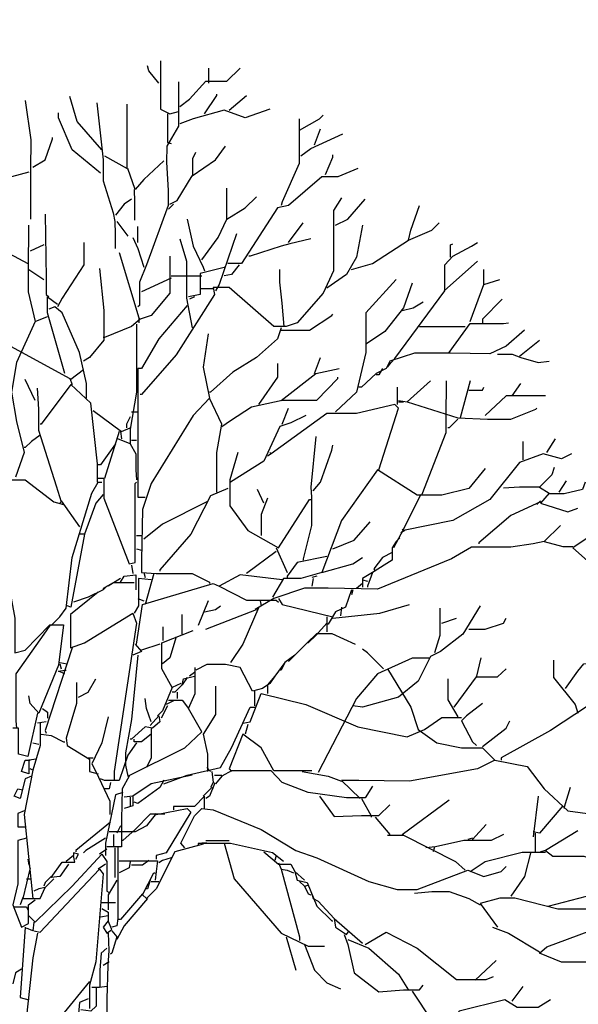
# Model space of a CAD drawing. Header units: metres. Extents: x 184432 to 189351, y 346610 to 348484.
# Tile 59 of 63: x 189175.48 to 189179.28, y 348473.91 to 348480.61. Entities that reach past the tile are written whole.
import ezdxf

# ---------------------------------------------------------------- set-up
doc = ezdxf.new("R2010")
doc.units = ezdxf.units.M
doc.header["$PDMODE"] = 35
doc.header["$PDSIZE"] = 0.075
doc.layers.add('B-ME-GR-BOOM-SD', color=90, linetype='Continuous', lineweight=25)
doc.layers.add('X-XX-AL-DETAIL1-M', color=7, linetype='Continuous', lineweight=18)
doc.styles.add('NLCS-ISO-ANNOTATIEF-T18', font='NLCS-ISO.ttf', dxfattribs={"height": 1.8})
doc.dimstyles.new('NLCS-ANNOTATIEF-T18-PIJL_L2_H0', dxfattribs={"dimtxt": 2.5, "dimasz": 1.8, "dimexe": 2, "dimexo": 2, "dimgap": 0.7, "dimtad": 1, "dimzin": 0, "dimdsep": 46, "dimtxsty": 'NLCS-ISO-ANNOTATIEF-T18', "dimcen": 0, "dimdle": 2, "dimclrd": 256, "dimclre": 256, "dimclrt": 10, "dimaunit": 2, "dimadec": 0, "dimazin": 0, "dimtfac": 1, "dimtdec": 3, "dimtofl": 0, "dimtmove": 0, "dimatfit": 3, "dimfxl": 2, "dimfxlon": 1, "dimtfillclr": 256, "dimtolj": 1, "dimtzin": 0, "dimlwd": -1, "dimlwe": -1, "dimarcsym": 0})

# ---------------------------------------------------------------- blocks, each defined once
blk = doc.blocks.new('*D69')
at = {"layer": 'Defpoints', "color": 0, "transparency": 16777216}
for p in [(189159.3887, 348482.8585), (189159.3887, 348469.173), (189175.5379, 348469.0345)]:
    blk.add_point(p, dxfattribs=at)
at = {"layer": 'X-XX-AL-DETAIL1-M', "transparency": 16777216}
for p, q in [((189159.3887, 348481.8585), (189159.3887, 348483.8585)), ((189175.5379, 348481.8585), (189175.5379, 348483.8585)), ((189174.6379, 348482.8585), (189160.2887, 348482.8585))]:
    blk.add_line(p, q, dxfattribs=at)
for points in [[(189160.2887, 348483.0085), (189160.2887, 348482.7085), (189159.3887, 348482.8585)], [(189174.6379, 348483.0085), (189174.6379, 348482.7085), (189175.5379, 348482.8585)]]:
    blk.add_solid(points, dxfattribs=at)
at = {"layer": 'X-XX-AL-DETAIL1-M', "color": 10, "transparency": 16777216, "insert": (189167.4633, 348483.6585), "char_height": 0.9, "attachment_point": 5, "style": 'NLCS-ISO-ANNOTATIEF-T18'}
blk.add_mtext('\\A1;Bos', dxfattribs=at)
blk = doc.blocks.new('*D70')
at = {"layer": 'Defpoints', "color": 0, "transparency": 16777216}
for p in [(189175.5799, 348482.8585), (189175.5799, 348469.0766), (189222.9899, 348467.9732)]:
    blk.add_point(p, dxfattribs=at)
at = {"layer": 'X-XX-AL-DETAIL1-M', "transparency": 16777216}
for p, q in [((189175.5799, 348481.8585), (189175.5799, 348483.8585)), ((189222.9899, 348481.8585), (189222.9899, 348483.8585)), ((189222.0899, 348482.8585), (189176.4799, 348482.8585))]:
    blk.add_line(p, q, dxfattribs=at)
for points in [[(189176.4799, 348483.0085), (189176.4799, 348482.7085), (189175.5799, 348482.8585)], [(189222.0899, 348483.0085), (189222.0899, 348482.7085), (189222.9899, 348482.8585)]]:
    blk.add_solid(points, dxfattribs=at)
at = {"layer": 'X-XX-AL-DETAIL1-M', "color": 10, "transparency": 16777216, "insert": (189199.5325, 348483.6585), "char_height": 0.9, "attachment_point": 5, "style": 'NLCS-ISO-ANNOTATIEF-T18'}
blk.add_mtext('\\A1;Gras', dxfattribs=at)
blk = doc.blocks.new('SGR-BOOM_S02_D_ZIJ-D')
at = {"flags": 128}
for points in [[(0.9207, 11.2832), (0.9207, 10.9553), (0.9837, 10.9216), (1.0426, 10.9385)], [(0.908, 11.1318), (0.8408, 11.2159), (0.8324, 11.2495)], [(1.051, 10.9721), (1.1182, 11.0225), (1.2275, 11.1444), (1.3705, 11.1444), (1.4629, 11.2327)], [(1.2486, 11.1318), (1.2486, 11.2327)], [(1.0426, 11.1402), (1.0426, 10.8376), (0.9627, 10.703), (0.9606, 10.5937), (0.9721, 10.4004), (0.9721, 10.2995), (0.824, 9.8959), (0.7777, 9.7782), (0.7777, 9.6184), (0.7651, 9.61)], [(1.2191, 10.9216), (1.3032, 11.0478), (1.3032, 11.0562)], [(0, 11.0141), (0.0378, 10.7451), (0.0357, 10.5433), (0.0347, 10.4592), (0.0347, 10.207)], [(0.5213, 10.6778), (0.3531, 10.8712), (0.3027, 11.0394)], [(0.4877, 10.9973), (0.5297, 10.6106), (0.5297, 10.4676), (0.597, 10.249), (0.6096, 10.1902), (0.6117, 10.1061), (0.6117, 10.0052)], [(0.5381, 10.6358), (0.6936, 10.5517), (0.6936, 10.9889)], [(1.3873, 10.9469), (1.505, 11.0478)], [(0.5129, 10.5181), (0.3195, 10.6778), (0.227, 10.8964), (0.227, 10.9301)], [(0.9669, 10.9216), (0.9669, 10.7283), (0.9921, 10.7199)], [(1.6647, 10.9553), (1.4966, 10.8964), (1.3537, 10.9469), (1.1434, 10.888), (1.051, 10.8544)], [(1.8623, 10.888), (1.8623, 10.5853), (1.7488, 10.3247), (1.7404, 10.2995)], [(1.8665, 10.8123), (2.001, 10.888), (2.0263, 10.9132)], [(1.8749, 10.6358), (1.9422, 10.6862), (2.1608, 10.7871)], [(1.9674, 10.7115), (2.0095, 10.8207)], [(0.0504, 10.5601), (0.1345, 10.6106), (0.185, 10.7535), (0.185, 10.7619)], [(0.9837, 10.3079), (1.0341, 10.3331), (1.135, 10.5013), (1.2948, 10.6106), (1.3621, 10.703)], [(1.1392, 10.5013), (1.1392, 10.619), (1.1603, 10.661)], [(0.9417, 10.6022), (0.8071, 10.476), (0.7483, 10.4088), (0.6978, 10.5517)], [(2.0431, 10.5097), (2.0935, 10.6274), (2.0935, 10.6442)], [(0.0252, 10.5265), (-0.0925, 10.4929), (-0.1093, 10.4929)], [(2.2617, 10.5517), (2.1272, 10.4929), (2.0179, 10.4929), (1.7908, 10.2995), (1.7152, 10.2827), (1.4714, 9.9043), (1.3789, 9.9043)], [(0.7399, 10.4088), (0.7441, 10.3247), (0.7441, 10.1986)], [(1.3705, 10.207), (1.3705, 10.4172)], [(0.7231, 10.3415), (0.6726, 10.3079), (0.6138, 10.2322)], [(2.1524, 10.3499), (2.0977, 10.2658), (2.0977, 9.8539), (2.0263, 9.7025), (1.8497, 9.5007), (1.774, 9.4755), (1.69, 9.4755), (1.3873, 9.7404), (1.278, 9.7404), (1.2864, 9.6941), (1.0257, 9.2821), (0.7903, 9.0131), (0.7819, 9.0131)], [(1.2023, 9.9295), (1.3116, 10.0809), (1.3705, 10.207), (1.4966, 10.2827), (1.5722, 10.3583)], [(2.1103, 10.1649), (2.1944, 10.207), (2.3121, 10.3415)], [(1.0089, 10.3079), (0.9753, 10.2742)], [(2.6064, 10.0641), (2.6232, 10.1313), (2.6821, 10.2995)], [(0.1345, 10.2406), (0.1429, 9.8034), (0.1429, 9.6941), (0.1597, 9.6773)], [(0.6222, 10.1902), (0.6978, 10.0893)], [(1.1014, 10.207), (1.1434, 10.022), (1.2107, 9.8791), (1.2191, 9.8539)], [(0.021, 10.1649), (0.0189, 9.8623), (0.0189, 9.7109), (0.0673, 9.5091), (0.1513, 9.5428)], [(0.7651, 10.0472), (0.7651, 10.1565)], [(1.7908, 10.0472), (1.8917, 10.1818)], [(2.2953, 10.1649), (2.2533, 9.9463), (2.186, 9.8286), (2.0515, 9.7362)], [(2.2196, 9.8623), (2.3626, 9.9043), (2.6064, 10.0641), (2.7661, 10.1313), (2.8166, 10.1818)], [(0.7315, 10.0809), (0.7651, 10.0052), (0.8071, 9.8791)], [(1.051, 10.0725), (1.0972, 9.9211), (1.0972, 9.6689), (1.135, 9.4671)], [(1.4377, 10.1061), (1.32, 9.7614), (1.2948, 9.7193)], [(1.9422, 10.0725), (1.7992, 10.0388), (1.7404, 10.022), (1.5302, 9.9548), (1.5218, 9.9548)], [(0.1261, 10.0304), (0.0336, 9.9884)], [(0.3994, 10.0472), (0.3994, 9.8959), (0.2522, 9.6689), (0.2186, 9.61)], [(2.4635, 9.1981), (2.4887, 9.2317), (2.5139, 9.2569), (2.8544, 9.7193), (2.8544, 9.8959), (2.9091, 9.9548), (3.0352, 10.022), (3.0772, 10.0472)], [(2.8923, 9.9463), (2.8923, 10.0304), (2.9091, 10.0388)], [(-0.1093, 9.9716), (0.0168, 9.9043)], [(0.639, 9.98), (0.7735, 9.5344), (0.7735, 9.5007)], [(0.9837, 9.9548), (0.9837, 9.7025), (0.8576, 9.5512), (0.7819, 9.526), (0.7735, 9.5344)], [(2.8502, 9.7193), (3.0772, 9.9211)], [(0.0252, 9.8623), (0.1261, 9.795)], [(0.5045, 9.8707), (0.5339, 9.5848), (0.5339, 9.383), (0.4372, 9.2653), (0.3952, 9.2401)], [(1.3621, 9.8791), (1.1897, 9.837), (1.1897, 9.6941), (1.1098, 9.6773)], [(1.4545, 9.8959), (1.4041, 9.8286), (1.3537, 9.8202)], [(1.7614, 9.4755), (1.7467, 9.6353), (1.7309, 9.7782), (1.7309, 9.8623)], [(3.1193, 9.7614), (3.1193, 9.8623)], [(0.9921, 9.8034), (0.7903, 9.7109)], [(0.9921, 9.8202), (1.2023, 9.8202)], [(2.5223, 9.795), (2.3163, 9.568), (2.3163, 9.299), (2.2533, 9.0299), (2.1103, 8.8954)], [(3.0268, 9.5091), (3.1193, 9.7614), (3.2286, 9.795)], [(1.278, 9.732), (1.1939, 9.732)], [(2.6316, 9.7698), (2.5728, 9.6016), (2.4467, 9.4419), (2.3205, 9.3578)], [(0.269, 9.156), (0.1513, 9.568), (0.1513, 9.6773), (0.2186, 9.6269)], [(1.1519, 9.6773), (1.1182, 9.6605)], [(3.2454, 9.6605), (3.1109, 9.526), (3.1109, 9.5007)], [(0.4162, 8.9879), (0.4162, 9.0888), (0.3699, 9.299), (0.2522, 9.568), (0.2018, 9.61), (0.1597, 9.5932)], [(1.1014, 9.6184), (0.908, 9.3914), (0.7903, 9.1897), (0.7651, 9.1897)], [(2.5643, 9.5848), (2.64, 9.6016), (2.7073, 9.6437)], [(0.7819, 9.526), (0.7231, 9.4755), (0.5381, 9.3998), (0.5297, 9.3998)], [(1.7404, 9.4503), (1.9338, 9.4503), (2.0851, 9.5512), (2.0935, 9.5596)], [(0.0673, 9.5091), (-0.0589, 9.2317), (-0.0925, 9.0299), (-0.0589, 8.8281), (-0.0084, 8.6179), (-0.0673, 8.4498)], [(0.7567, 9.4923), (0.7567, 9.0299), (0.7147, 8.7777), (0.7147, 8.6768), (0.6306, 8.7104)], [(1.7404, 9.4671), (1.7152, 9.3914), (1.5722, 9.2653), (1.4125, 9.1644), (1.2612, 9.0299), (1.2528, 9.0299)], [(3.3967, 9.4503), (3.2706, 9.341), (3.1613, 9.2905), (2.8923, 9.2947), (2.6484, 9.2947), (2.4803, 9.2401), (2.4551, 9.1897), (2.3878, 9.156), (2.2869, 9.0635), (2.2701, 9.0635)], [(2.6821, 9.4755), (2.9932, 9.4755)], [(2.8839, 9.299), (3.0268, 9.4965), (3.2538, 9.4965), (3.2874, 9.5007)], [(-0.3153, 8.7356), (-0.3153, 9.0719), (-0.1766, 9.383), (0.3027, 9.1224), (0.3195, 9.0804)], [(1.2443, 9.4251), (1.2107, 9.1981), (1.2528, 8.9879)], [(3.3631, 9.2737), (3.4976, 9.383)], [(1.9674, 9.156), (2.0095, 9.2653)], [(3.2118, 9.2863), (3.3126, 9.2863), (3.3715, 9.2653), (3.4892, 9.2317), (3.5649, 9.2401)], [(0.3952, 9.1812), (0.3111, 9.114)], [(0.7651, 9.1897), (0.7651, 8.5927), (0.7651, 8.3152), (0.8156, 8.3152)], [(1.5891, 8.9458), (1.7194, 9.1308), (1.7194, 9.2233)], [(1.7404, 8.971), (1.9758, 9.156), (2.1356, 9.1897)], [(2.4298, 9.1897), (2.4046, 9.1476), (2.3878, 9.1476)], [(0.0673, 8.971), (0, 9.114)], [(1.3368, 8.7945), (1.3957, 8.8365), (1.5386, 8.929), (1.7488, 8.9753), (1.9842, 8.9753), (2.1272, 9.1224), (2.1272, 9.1308)], [(0.0799, 9.0551), (0.0904, 8.9122), (0.0904, 8.7693), (0.2102, 8.3909), (0.2438, 8.2816), (0.2354, 8.2732)], [(0.4919, 8.4161), (0.4919, 8.5423), (0.4456, 8.9542), (0.3111, 9.0804), (0.1093, 8.8113), (0.1009, 8.8113)], [(2.5307, 9.0635), (2.5307, 8.9458)], [(2.7577, 9.1056), (2.598, 8.9626), (2.9427, 8.8533), (3.1445, 8.8449), (3.3042, 8.8449), (3.4724, 8.9122), (3.4808, 8.9206)], [(2.8628, 9.1056), (2.8607, 8.8533), (2.8607, 8.7524), (2.6989, 8.3321)], [(3.0268, 9.1056), (2.9595, 8.8533)], [(3.0184, 9.0425), (3.1109, 9.0425), (3.1193, 9.0635)], [(3.3126, 9.0047), (3.3715, 9.0888)], [(1.3032, 8.3489), (1.3032, 8.6179), (1.3368, 8.8113), (1.2528, 8.9879), (1.1434, 8.8702), (0.8576, 8.4077), (0.7987, 8.2312), (0.7903, 7.8865), (0.7903, 7.8024), (0.8912, 7.794), (1.135, 7.794), (1.2528, 7.7351), (1.2528, 7.7267)], [(3.5397, 9.0047), (3.2706, 9.0047), (3.1277, 8.8702)], [(2.4046, 8.5002), (2.5391, 8.9206), (2.5139, 8.9458), (2.2533, 8.8828), (2.0515, 8.8828), (1.6731, 8.6095), (1.6647, 8.6179)], [(1.7488, 8.8113), (1.7908, 8.9206)], [(2.5391, 8.971), (2.598, 8.9626)], [(2.5391, 8.9626), (2.5728, 8.9626)], [(0.4624, 8.9038), (0.6558, 8.7609), (0.7147, 8.7861)], [(0.7147, 8.8617), (0.6894, 8.8113), (0.6894, 8.7861)], [(0.7231, 8.8954), (0.7651, 8.8954)], [(1.9086, 8.8702), (1.8077, 8.8197), (1.732, 8.7945), (1.6227, 8.5591), (1.3957, 8.4161)], [(2.9427, 8.8449), (2.8839, 8.7861), (2.8755, 8.7861)], [(0.1009, 8.7356), (0.042, 8.6936), (0, 8.6516), (-0.0084, 8.6516)], [(0.639, 8.7609), (0.5381, 8.4414), (0.4961, 8.4414)], [(0.6474, 8.7609), (0.6558, 8.7104)], [(1.9758, 8.7272), (1.9422, 8.3825), (1.9464, 8.3152), (1.9464, 8.1219), (1.8917, 7.8949), (1.8917, 7.8865)], [(3.5481, 8.6179), (3.6069, 8.7104)], [(0.6138, 8.6768), (0.5129, 8.5338), (0.4961, 8.5338)], [(0.7147, 8.6768), (0.7525, 8.6095), (0.7525, 8.5002), (0.7567, 8.433)], [(0.7231, 8.702), (0.7567, 8.702)], [(1.959, 8.3573), (2.0095, 8.4161), (2.0851, 8.6347), (2.0935, 8.6684)], [(3.3883, 8.5675), (3.3883, 8.6936)], [(1.4461, 8.6179), (1.3915, 8.433), (1.3915, 8.2564), (1.5134, 8.0882), (1.7236, 7.9705), (1.9338, 8.2984), (1.9422, 8.2984)], [(1.6731, 8.6095), (1.6479, 8.5927)], [(3.7162, 8.6095), (3.649, 8.5759), (3.5228, 8.6095), (3.3631, 8.5507), (3.1613, 8.2984), (2.9091, 8.1555), (2.5728, 8.0882), (2.5643, 8.0966)], [(3.1277, 8.5086), (3.0184, 8.3741), (2.8334, 8.3279), (2.6652, 8.3279), (2.3962, 8.5002), (2.1524, 8.1555), (2.0179, 7.8024), (1.8749, 7.7603), (1.7572, 7.7603), (1.6815, 7.6342)], [(3.5985, 8.517), (3.5817, 8.4666), (3.4976, 8.3825), (3.5649, 8.3405), (3.506, 8.2732), (3.691, 8.2144), (3.7583, 8.2396)], [(-0.1009, 8.4582), (-0.1093, 8.4161), (-0.1808, 8.248), (-0.1808, 8.0714), (-0.0715, 7.4913), (-0.0715, 7.2559), (0, 7.2727), (0.1681, 7.445), (0.2606, 7.445), (0.227, 7.1718), (0.0925, 6.8439), (0.0336, 6.9112), (0.0252, 6.9616)], [(0.5339, 8.4414), (0.5339, 8.3068), (0.7062, 7.8612), (0.7483, 7.8696), (0.7483, 8.4077), (0.7567, 8.4161)], [(-0.0925, 8.433), (0, 8.433), (0.1934, 8.2816), (0.2606, 8.2648)], [(0.1766, 7.4408), (0.2354, 7.4997), (0.2774, 7.5586), (0.3195, 7.9033), (0.454, 8.3405), (0.4961, 8.4161), (0.5213, 8.4161)], [(1.3789, 8.3741), (1.2612, 8.3237), (1.1266, 8.063), (0.9164, 7.8192), (0.9164, 7.8108)], [(3.2538, 8.3783), (3.3631, 8.3846), (3.4976, 8.3846)], [(3.8087, 8.4161), (3.7919, 8.3657), (3.6658, 8.3363), (3.5649, 8.3363)], [(3.6321, 8.3489), (3.6826, 8.4245)], [(0.5297, 8.3321), (0.4792, 8.2732), (0.4036, 8.063), (0.3699, 8.063)], [(1.6227, 8.2732), (1.5807, 8.3657)], [(2.6905, 8.3321), (2.5559, 8.063), (2.5055, 7.9705)], [(0.2438, 8.29), (0.3699, 8.1135)], [(1.2359, 8.2816), (0.9333, 8.1303), (0.8071, 8.0294)], [(1.6479, 8.3068), (1.6059, 8.1975), (1.6059, 8.0546)], [(3.506, 8.2816), (3.3042, 8.1891), (3.0856, 8.0042), (3.0856, 7.9958)], [(3.506, 8.29), (3.4808, 8.2648)], [(2.0935, 7.9621), (2.2365, 8.021), (2.3458, 8.1471)], [(3.6406, 8.1219), (3.5312, 8.0126), (3.6574, 7.9789), (3.7246, 7.9789)], [(0.4036, 8.063), (0.3111, 7.567), (0.2859, 7.5754)], [(0.7567, 8.0546), (0.7987, 8.0546)], [(2.5812, 8.0882), (2.5559, 8.0714)], [(3.8507, 8.0546), (3.7246, 7.9705), (3.8255, 7.8822), (4.0021, 7.8822), (4.0357, 7.8949)], [(3.5312, 8.0126), (3.4556, 7.9958), (3.3042, 7.9747), (3.0352, 7.9747), (2.9007, 7.8949), (2.3962, 7.6889), (2.0599, 7.6952), (1.9001, 7.6952), (1.69, 7.6258), (1.5638, 7.5501)], [(2.5475, 8.0378), (2.5223, 8.0126), (2.4971, 7.9705), (2.4971, 7.8865), (2.3626, 7.8024), (2.2953, 7.7603), (2.2953, 7.7015)], [(0.7567, 7.9621), (0.7903, 7.9537)], [(1.7068, 7.9453), (1.505, 7.794)], [(1.7068, 7.9705), (1.7824, 7.8024)], [(2.0515, 7.9117), (1.8497, 7.8696), (1.7824, 7.7772), (1.7824, 7.7687)], [(2.4971, 7.9369), (2.4298, 7.9033), (2.371, 7.8276), (2.3794, 7.8108)], [(0.7231, 7.8528), (0.7315, 7.794)], [(2.0179, 7.8024), (2.2281, 7.8612), (2.2953, 7.9033)], [(0.6474, 7.7351), (0.6726, 7.7772), (0.7525, 7.7856), (0.7525, 7.6847)], [(0.8071, 7.8024), (0.8156, 7.7687)], [(0.8744, 7.794), (0.8156, 7.5838)], [(1.7488, 7.7519), (1.4629, 7.7856), (1.32, 7.7099), (1.505, 7.6132), (1.7068, 7.6132), (1.7236, 7.6006)], [(1.9842, 7.7772), (1.9506, 7.7687)], [(2.3626, 7.8024), (2.3289, 7.7099), (2.3289, 7.7015)], [(0.5549, 7.7099), (0.5297, 7.6847), (0.4288, 7.6342), (0.3279, 7.6006)], [(0.7399, 7.7309), (0.597, 7.7309), (0.5297, 7.6931), (0.5297, 7.6847)], [(0.6474, 7.7603), (0.5633, 7.7099)], [(0.8576, 7.7519), (0.7693, 7.7603), (0.7693, 7.5754), (0.7399, 7.5249)], [(0.7567, 7.3147), (0.7987, 7.5838), (1.278, 7.7267), (1.32, 7.7099)], [(1.959, 7.7603), (1.9506, 7.7099)], [(2.2953, 7.7267), (2.2533, 7.6931)], [(2.2953, 7.7519), (2.3289, 7.7435)], [(0.4961, 7.6679), (0.3069, 7.5165), (0.3069, 7.2895), (0.4036, 7.3231), (0.7315, 7.5249), (0.7567, 7.4577), (0.6054, 6.4487), (0.6054, 6.3899)], [(2.2196, 7.6847), (2.1776, 7.567), (2.1103, 7.5333), (2.0599, 7.4493), (2.0515, 7.4493)], [(2.2281, 7.6847), (2.2196, 7.651)], [(0.7651, 7.6258), (0.8071, 7.609)], [(1.2443, 7.609), (1.1771, 7.4408)], [(1.2191, 7.5333), (1.2948, 7.5501), (1.3284, 7.5754)], [(1.5975, 7.609), (1.6059, 7.5754)], [(1.7236, 7.6258), (1.7488, 7.5838), (2.0935, 7.4997)], [(2.0935, 7.4913), (2.413, 7.5249), (2.6148, 7.5838)], [(3.094, 7.5754), (2.9763, 7.382), (2.825, 7.2643), (2.7577, 7.2307), (2.6737, 7.0625), (2.5391, 6.9532), (2.2953, 6.8859), (2.2281, 6.8943)], [(1.0678, 7.382), (1.0678, 7.5165)], [(1.2275, 7.4156), (1.5722, 7.5501), (1.5807, 7.5417)], [(1.5891, 7.567), (1.4798, 7.3147), (1.3957, 7.1886)], [(2.1524, 7.567), (2.144, 7.5081)], [(2.8208, 7.5586), (2.8208, 7.3736), (2.783, 7.2559)], [(0.1681, 7.4408), (0.1261, 7.382), (-0.0631, 7.1129), (-0.0631, 6.7934), (-0.0589, 6.743)], [(2.0515, 7.4577), (1.9758, 7.3736), (1.9254, 7.3231), (1.917, 7.3231)], [(2.0515, 7.4997), (2.0515, 7.3988)], [(2.8334, 7.4577), (2.9343, 7.4913)], [(3.0184, 7.4156), (3.1277, 7.4156), (3.2538, 7.4577), (3.2706, 7.4913)], [(1.0594, 7.0457), (1.0005, 7.0205), (0.9291, 7.1466), (0.9291, 7.3231), (1.1434, 7.4072)], [(0.9375, 7.34), (0.9375, 7.4324)], [(1.7908, 7.197), (1.917, 7.3231), (1.9842, 7.3862), (2.0851, 7.3862), (2.2449, 7.3147)], [(0.7483, 7.3147), (0.7903, 7.2643), (0.7315, 7.2391)], [(0.9164, 7.3147), (0.7903, 7.2727)], [(1.0257, 7.3652), (0.9837, 7.2222), (0.9333, 7.1802)], [(0.3195, 7.2895), (0.1345, 6.7262), (0.1429, 6.7094)], [(0.7651, 7.2391), (0.7231, 6.8019), (0.681, 6.5748), (0.681, 6.4908), (0.6978, 6.4151), (1.0846, 6.6085), (1.2023, 6.7178), (1.1098, 6.8775), (1.1561, 6.9784), (1.1561, 7.155)], [(1.8329, 7.2391), (1.7656, 7.1886), (1.6984, 7.0961), (1.6479, 7.0373), (1.6479, 6.9784)], [(2.4382, 7.1466), (2.3289, 7.2559), (2.2953, 7.2811)], [(0.2354, 7.1886), (0.2859, 7.1802)], [(0.2354, 7.1802), (0.2438, 7.1466)], [(1.6984, 7.0961), (1.6647, 7.0457), (1.6143, 7.012), (1.547, 6.9952), (1.4629, 7.155), (1.3621, 7.176), (1.2359, 7.176), (1.1603, 7.1382)], [(1.7656, 7.1886), (1.7404, 7.1382), (1.732, 7.1382)], [(2.7493, 7.218), (2.6316, 7.218), (2.3962, 7.1129), (2.2533, 6.9448), (1.9926, 6.4403)], [(3.0688, 7.0877), (3.1025, 7.2222)], [(3.5943, 7.2054), (3.5943, 7.0877), (3.7415, 6.9027), (3.7583, 6.8439)], [(3.6742, 7.012), (3.7583, 7.1298), (3.8003, 7.1802), (3.8591, 7.1886)], [(0.269, 7.1129), (0.227, 7.1298), (0.269, 7.1382), (0.2774, 7.1382)], [(1.1519, 7.1214), (1.1182, 7.0961)], [(2.4635, 7.1466), (2.6232, 6.8859), (2.6737, 6.7346), (2.7998, 6.6421), (2.9679, 6.6085), (3.1109, 6.6085), (3.1949, 6.5244), (3.0772, 6.4655), (2.6148, 6.3815), (2.2701, 6.3857), (2.1524, 6.3857), (2.2785, 6.2638)], [(2.9175, 6.8859), (3.0688, 7.0919), (3.2118, 7.0919), (3.2706, 7.1466)], [(0.3489, 7.0541), (0.3489, 6.9112), (0.2774, 6.6757), (0.2859, 6.6253), (0.4372, 6.5328), (0.4372, 6.4487), (0.4961, 6.4319)], [(0.3615, 6.9532), (0.4288, 6.9868), (0.4792, 7.0793)], [(1.0678, 7.0373), (1.0173, 6.9868), (1.0005, 6.9868)], [(1.1014, 7.0877), (1.0678, 7.0373), (1.0762, 7.0793), (1.1519, 7.0961)], [(2.8755, 7.0793), (2.8755, 6.9364), (2.9427, 6.8187)], [(1.0005, 7.0205), (0.9333, 6.8607), (0.8996, 6.8271)], [(1.0341, 6.9868), (1.0341, 6.9448)], [(1.2948, 7.0289), (1.2948, 6.8355), (1.2107, 6.701), (1.2401, 6.5664), (1.2401, 6.4487)], [(1.4798, 6.7766), (1.5302, 6.785), (1.6059, 6.9784), (1.9086, 6.9027), (2.2617, 6.7514), (2.598, 6.6841), (2.7157, 6.7346), (2.8334, 6.8145), (2.9679, 6.8145)], [(1.5596, 6.9952), (1.5596, 6.8943)], [(4.2543, 7.0289), (4.145, 6.8901), (3.918, 6.8922), (3.8255, 6.8922), (3.5733, 6.7262), (3.237, 6.5412), (3.237, 6.5244)], [(0.8576, 6.785), (0.824, 6.8775), (0.8156, 6.9448)], [(1.0089, 6.928), (0.9585, 6.9027)], [(0.9753, 6.9322), (1.0678, 6.9322), (1.1098, 6.8775)], [(3.1109, 6.9112), (3.0016, 6.8271), (2.9679, 6.7934), (3.0436, 6.6505), (3.0688, 6.6253)], [(0.0841, 6.8439), (0.0168, 6.5496), (-0.0462, 6.5664), (-0.0462, 6.743), (-0.0841, 6.743)], [(0.1177, 6.8775), (0.1513, 6.8523), (0.1513, 6.8103)], [(0.9669, 6.8943), (0.9248, 6.8103)], [(0.9417, 6.3647), (1.1014, 6.4235), (1.3284, 6.474), (1.4041, 6.6085), (1.5302, 6.8859), (1.5638, 6.8859)], [(0.1009, 6.7766), (0.1009, 6.6253), (0.0504, 6.4571), (0.0336, 6.4655)], [(0.1429, 6.785), (0.0841, 6.7766)], [(0.5633, 6.8187), (0.5213, 6.6421), (0.454, 6.4992), (0.4792, 6.4487), (0.5759, 6.2469), (0.5759, 6.1545)], [(0.8492, 6.7598), (0.908, 6.8271), (0.9164, 6.785), (0.866, 6.743), (0.8156, 6.7514), (0.7231, 6.6673), (0.7147, 6.6673)], [(1.5134, 6.7682), (1.4966, 6.701)], [(3.1109, 6.6169), (3.2706, 6.743), (3.2958, 6.7934)], [(0.1093, 6.701), (0.1766, 6.6926), (0.2606, 6.6505), (0.269, 6.6505)], [(0.8576, 6.701), (0.7903, 6.6505), (0.7399, 6.6505), (0.7399, 6.6673)], [(0.8576, 6.743), (0.8576, 6.5412), (0.824, 6.474)], [(1.9506, 6.4529), (1.69, 6.4529), (1.6059, 6.6085), (1.4798, 6.701), (1.3873, 6.4655), (1.4041, 6.4487)], [(0.0504, 6.6421), (0.0925, 6.6337)], [(0.7567, 6.6421), (0.6978, 6.558), (0.639, 6.3857), (0.5381, 6.3857), (0.5129, 6.3983)], [(0.0757, 6.5328), (0.0252, 6.5244), (0.0252, 6.4319), (-0.0252, 6.4487), (0, 6.5244), (0.0336, 6.5244)], [(0.4288, 6.5412), (0.4624, 6.5412)], [(3.1949, 6.5244), (3.4135, 6.4824), (3.5312, 6.331), (3.691, 6.1797), (3.9096, 6.1503), (4.1198, 6.1503)], [(0.0504, 6.4571), (-0.0084, 6.1545), (0.0504, 5.5827)], [(1.2359, 6.474), (1.2612, 6.4487)], [(1.2696, 6.4487), (1.278, 6.3731), (1.2612, 6.3394)], [(2.3626, 6.3478), (2.3121, 6.268), (2.186, 6.268), (1.9254, 6.3058), (1.7488, 6.3731), (1.6731, 6.4529), (1.4041, 6.4529), (1.3368, 6.4151), (1.2948, 6.3647), (1.278, 6.3731)], [(1.8833, 6.4487), (2.0599, 6.4151), (2.1524, 6.3815)], [(0.042, 6.4151), (0, 6.3983), (-0.0336, 6.2638), (-0.0757, 6.2806), (-0.0504, 6.331), (-0.0168, 6.3226)], [(0.5801, 6.3731), (0.5717, 6.331), (0.5381, 6.331)], [(0.7062, 6.4151), (0.66, 6.331), (0.6537, 6.1208), (0.6537, 5.9359), (0.5549, 5.9359)], [(1.135, 6.4235), (0.8576, 6.3647), (0.7315, 6.2806), (0.7315, 6.2133), (0.6726, 6.1965)], [(0.9417, 6.3899), (0.9164, 6.3394), (0.7651, 6.2301), (0.7399, 6.2385)], [(1.2864, 6.3647), (1.2528, 6.2806), (1.2275, 6.2638)], [(1.2864, 6.4235), (1.3368, 6.4235)], [(0.6642, 6.3058), (0.6138, 6.289), (0.5465, 5.9611), (0.5465, 5.877)], [(1.2107, 6.2806), (1.2696, 6.3394), (1.278, 6.331)], [(3.7078, 6.3394), (3.6658, 6.2049), (3.6658, 6.1965)], [(0.7315, 6.2806), (0.6726, 6.2722)], [(0.7147, 6.2722), (0.7147, 6.2133)], [(1.2191, 6.1965), (1.2191, 6.2806), (1.1519, 6.2091), (1.0089, 6.2091), (1.0089, 6.1881)], [(2.001, 6.2806), (2.1019, 6.1418), (2.2869, 6.1482), (2.4046, 6.1482), (2.4803, 6.2217)], [(2.2869, 6.2638), (2.3542, 6.1461), (2.3542, 6.1376)], [(2.5643, 6.0199), (2.8839, 6.2554)], [(3.4892, 6.2806), (3.4556, 6.0031)], [(-0.0084, 6.1797), (-0.0504, 6.1629), (-0.0504, 6.0704), (0, 6.0704)], [(0.8912, 6.1545), (1.1014, 6.1965), (1.1266, 6.1713), (0.9585, 5.8938), (0.8912, 5.877), (0.8912, 5.8518)], [(1.0846, 5.9275), (1.0594, 5.9611), (1.1519, 6.1461), (1.2023, 6.1965), (1.278, 6.1881), (1.6059, 6.0536), (1.8413, 5.9106), (1.9842, 5.8602), (2.3373, 5.7004), (2.5307, 5.6458), (2.6652, 5.6458), (3.01, 5.7761), (3.1193, 5.7341), (3.237, 5.7677), (3.2706, 5.8013)], [(3.6574, 6.2133), (3.4976, 6.0283), (3.4556, 6.0368)], [(0.5801, 6.104), (0.3447, 5.9106), (0.3447, 5.9022)], [(0.8912, 6.1629), (0.824, 6.0788), (0.7483, 6.0368), (0.5717, 6.0368)], [(0.9501, 6.1587), (0.8492, 6.1587), (0.7483, 6.0536), (0.6642, 5.9779), (0.6558, 5.9779)], [(2.3794, 6.1376), (2.4803, 6.0199)], [(0.6474, 6.0788), (0.6222, 6.0283)], [(3.1361, 6.0872), (3.0436, 5.9863), (3.0436, 5.9779)], [(3.7583, 6.0452), (3.5397, 5.9106), (3.506, 5.9022)], [(0.0084, 5.9947), (-0.0504, 5.9779), (-0.0504, 5.6836), (-0.0841, 5.5407), (-0.0252, 5.3894), (0.021, 5.4146), (0.021, 5.5407), (0.0673, 5.5743)], [(0.5465, 5.9947), (0.412, 5.9106), (0.3952, 5.8938)], [(0.6011, 6.0199), (0.6011, 5.9359)], [(1.2275, 5.9779), (1.3621, 5.9779), (1.3873, 5.9779)], [(2.4635, 6.0157), (2.5728, 6.0157), (2.9259, 5.835), (2.9932, 5.7761)], [(3.2538, 6.0199), (3.1697, 5.9779), (2.9848, 5.9779), (2.7914, 5.9359), (2.7241, 5.9275)], [(3.0436, 5.9947), (3.01, 5.9863)], [(3.4682, 6.0283), (3.4682, 5.9022)], [(3.5397, 5.9106), (3.5901, 5.8728), (3.8003, 5.8728), (3.8844, 5.8434), (4.0609, 5.8434), (4.1702, 5.9443), (4.1955, 5.9779)], [(0.5549, 5.919), (0.5045, 5.8854)], [(0.6306, 5.9359), (0.6306, 5.4482), (0.6222, 5.3978), (0.5886, 5.3894)], [(0.6096, 5.9275), (0.6096, 5.7257)], [(1.2107, 5.9527), (1.0173, 5.9022), (0.8912, 5.65), (0.824, 5.5827), (0.7987, 5.608), (0.8744, 5.7593), (0.8828, 5.7593)], [(1.7572, 5.835), (1.6815, 5.8938), (1.3957, 5.9569), (1.1771, 5.9569), (1.1771, 5.9443)], [(1.2359, 5.9611), (1.2023, 5.9611)], [(1.3537, 5.9611), (1.4209, 5.7173), (1.7404, 5.3473), (1.9254, 5.259), (2.0347, 5.259)], [(1.6227, 5.9022), (1.7236, 5.8182), (1.8077, 5.8182), (1.8329, 5.7677), (1.8497, 5.7088), (1.917, 5.692), (1.9842, 5.5323), (2.0851, 5.4314), (2.0935, 5.4314)], [(2.783, 5.9359), (2.7746, 5.9022)], [(3.0268, 5.7677), (3.1277, 5.835), (3.3799, 5.898), (3.5397, 5.898)], [(3.4388, 5.9022), (3.3967, 5.7341), (3.3042, 5.5995)], [(0.0168, 5.8518), (0.0252, 5.8097)], [(0.0252, 5.465), (0.0673, 5.423), (0.3195, 5.6668), (0.5213, 5.8854), (0.5549, 5.835), (0.5549, 5.6332), (0.5717, 5.6248)], [(0.2943, 5.8182), (0.2354, 5.7341), (0.1766, 5.7257), (0.2522, 5.8308), (0.3363, 5.8308), (0.3279, 5.877), (0.2774, 5.835), (0.2774, 5.8266)], [(0.3447, 5.8518), (0.3615, 5.8854), (0.3279, 5.8938), (0.3279, 5.877)], [(0.639, 5.8392), (0.8996, 5.8392), (0.8912, 5.7677), (0.8828, 5.7088)], [(0.7147, 5.835), (0.7062, 5.7929), (0.639, 5.7593)], [(0.8408, 5.8434), (0.7987, 5.8097), (0.7231, 5.8097)], [(0.9921, 5.8602), (0.9333, 5.8434), (0.908, 5.8266)], [(1.7068, 5.877), (1.6984, 5.8434)], [(0.0336, 5.7929), (-0.0168, 5.5827), (0.1009, 5.5827), (0.1345, 5.6584)], [(0.0589, 5.3641), (0.1009, 5.3557), (0.3868, 5.6584), (0.5045, 5.7845), (0.5297, 5.7509), (0.4792, 5.1539), (0.4372, 4.9942), (0.4372, 4.8344)], [(0.5465, 5.8182), (0.4961, 5.7845)], [(1.7236, 5.8266), (1.7404, 5.7845), (1.7824, 5.7761), (1.8245, 5.7593)], [(1.7404, 5.7845), (1.8665, 5.3221), (1.8665, 5.2969)], [(1.8329, 5.7677), (1.9001, 5.7088)], [(0.0084, 5.7173), (0.042, 5.7173)], [(0.1934, 5.7173), (0.1345, 5.6584), (0.0925, 5.65), (0.0589, 5.6332)], [(0.1766, 5.7341), (0.1345, 5.692), (0.1261, 5.6668)], [(0.6222, 5.7088), (0.5633, 5.608), (0.5633, 5.5071)], [(0.8492, 5.7088), (0.8324, 5.65), (0.8156, 5.65)], [(0.8576, 5.7004), (0.908, 5.7004)], [(1.8665, 5.7004), (1.9001, 5.6668), (1.9254, 5.6752)], [(1.9001, 5.6668), (1.9254, 5.6164), (1.9422, 5.608)], [(2.6484, 5.6206), (2.7661, 5.6311), (2.8839, 5.6311), (3.0184, 5.5827), (3.094, 5.5407)], [(3.5565, 5.5323), (3.8171, 5.5995), (3.9264, 5.692)], [(-0.0168, 5.5911), (-0.0336, 5.5407)], [(0.8324, 5.5827), (0.6726, 5.3978), (0.6222, 5.3053)], [(0.7987, 5.6164), (0.6474, 5.4398), (0.6306, 5.4398)], [(1.9506, 5.6164), (1.959, 5.5827), (1.9926, 5.5659), (2.1019, 5.4482), (2.1103, 5.3894), (2.186, 5.3389), (2.2028, 5.3641)], [(3.9769, 5.5575), (3.8339, 5.5113), (3.6237, 5.5113), (3.3295, 5.5869), (3.2286, 5.5869), (3.094, 5.5491), (3.2118, 5.3894)], [(-0.0757, 5.5281), (0.0084, 5.5281), (0.0168, 5.5071)], [(0.5213, 5.5575), (0.6138, 5.5575)], [(0.5213, 5.5155), (0.5633, 5.4902), (0.5633, 5.4314)], [(0.5633, 5.465), (0.5129, 5.4566)], [(0.5633, 5.4314), (0.5297, 5.3894), (0.5549, 5.3473), (0.5886, 5.3725), (0.5633, 5.4314)], [(2.1019, 5.4482), (2.2953, 5.2801)], [(4.3888, 5.2969), (4.1955, 5.2548), (4.0105, 5.2885), (3.8171, 5.1497), (3.649, 5.1497), (3.4976, 5.2128), (3.5481, 5.2548), (3.9096, 5.3894), (3.9853, 5.4314), (4.145, 5.4314)], [(0, 5.3894), (-0.0336, 4.9101), (0.0252, 4.8933)], [(0.0589, 5.423), (0.0504, 5.3641), (0.0084, 5.3809)], [(0.5886, 5.3641), (0.6222, 5.3221), (0.5886, 5.2128), (0.5801, 5.2044)], [(3.1781, 5.3894), (3.2874, 5.3473), (3.4976, 5.2212)], [(0.0841, 5.3473), (0.0504, 5.1792), (0.0084, 4.784), (0, 4.784)], [(0.5633, 5.3473), (0.5675, 5.2296), (0.5612, 5.1287), (0.5539, 4.9017), (0.5539, 4.2795), (0.5129, 4.0441), (0.5129, 3.8718), (0.6138, 3.8718), (0.8576, 4.0021), (1.2864, 4.1198), (1.6563, 4.1997), (1.7824, 4.1997)], [(1.774, 5.3221), (1.8413, 5.0951)], [(2.1692, 5.3389), (2.1944, 5.2716), (2.2365, 5.0783), (2.4046, 4.948), (2.5728, 4.9627), (2.6821, 4.9627), (2.7073, 4.9942)], [(2.1944, 5.3053), (2.3373, 5.2464), (2.5391, 5.0699), (2.6064, 4.9606)], [(2.3121, 5.2716), (2.4551, 5.3557), (2.6652, 5.2464), (2.9343, 5.032), (3.1361, 5.032), (3.1865, 5.053)], [(0.5549, 5.2464), (0.5171, 5.2128), (0.5066, 5.0951), (0.5066, 4.9858)], [(1.9001, 5.2716), (1.9674, 5.0951), (2.0515, 5.011), (2.144, 4.969)], [(3.0604, 5.0278), (3.2033, 5.1623)], [(-0.0252, 5.1035), (-0.0673, 5.0783), (-0.0841, 5.0026)], [(0.5717, 5.1539), (0.5297, 5.1287)], [(0.4372, 5.0194), (0.2438, 4.784), (0.1009, 4.599), (0.0168, 4.557)], [(0.4834, 4.9774), (0.4834, 4.8513), (0.4456, 4.8176), (0.3783, 4.826)], [(0.5549, 4.9858), (0.5045, 4.9774), (0.454, 4.9774)], [(3.3126, 4.8849), (3.3883, 4.9858)], [(0.4288, 4.9017), (0.3699, 4.8765), (0.3615, 4.8008), (0.2354, 4.6747)], [(2.6316, 4.9522), (2.7661, 4.7504), (2.8502, 4.5906), (2.9763, 4.5107), (3.094, 4.5107)], [(3.5733, 4.8933), (3.4892, 4.8429), (3.3463, 4.8429), (3.2622, 4.8933), (2.9511, 4.8176), (2.9427, 4.8008)]]:
    blk.add_lwpolyline(points, dxfattribs=at)

msp = doc.modelspace()

# ---------------------------------------------------------------- block references
at = {"layer": 'B-ME-GR-BOOM-SD'}
msp.add_blockref('SGR-BOOM_S02_D_ZIJ-D', (189175.5211, 348469.0429), dxfattribs=at)

# ---------------------------------------------------------------- dimensions: what is measured, and where the dimension line sits
at = {"layer": 'X-XX-AL-DETAIL1-M'}
for base, p1, p2, text, picture, middle in [((189159.3887, 348482.8585), (189175.5379, 348469.0345), (189159.3887, 348469.173), 'Bos', '*D69', (189167.4633, 348482.8585)), ((189175.5799, 348482.8585), (189222.9899, 348467.9732), (189175.5799, 348469.0766), 'Gras', '*D70', (189199.5325, 348482.8585))]:
    dim = msp.add_linear_dim(base=base, p1=p1, p2=p2, text=text, dimstyle='NLCS-ANNOTATIEF-T18-PIJL_L2_H0', dxfattribs=at)
    dim.commit()
    dim.dimension.update_dxf_attribs({"geometry": picture, "text_midpoint": middle, "dimtype": 160})

doc.saveas('drawing.dxf')
